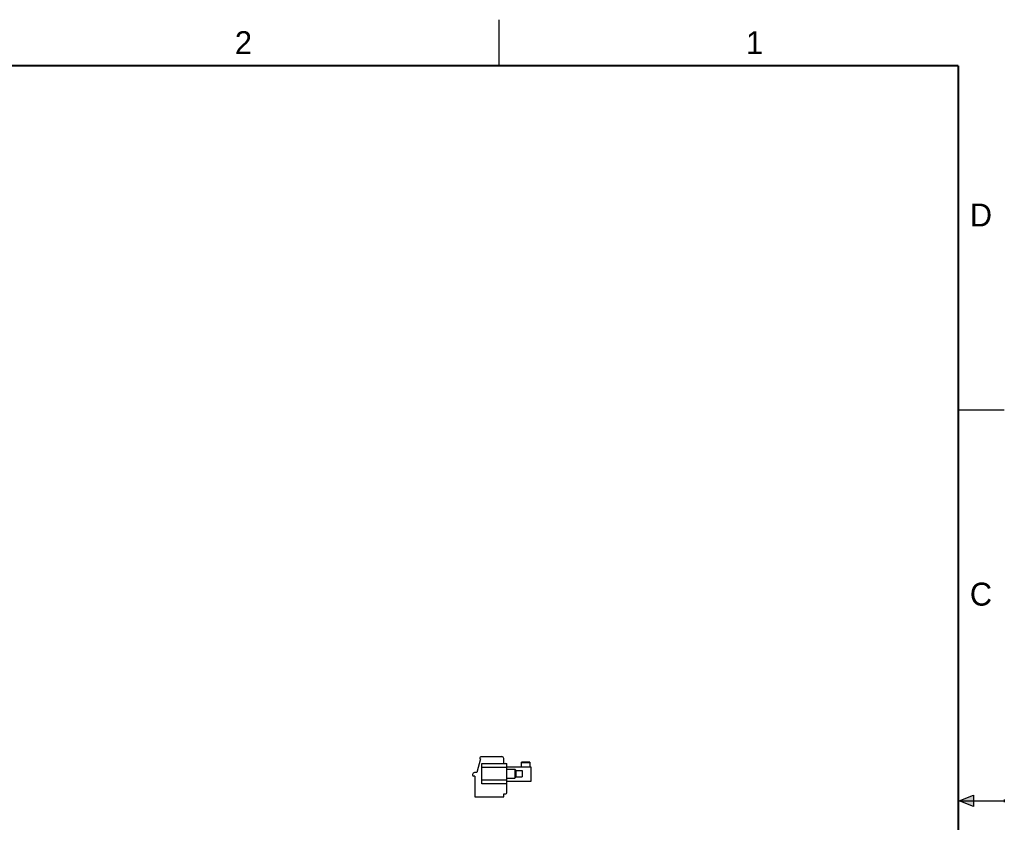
# Model space of a CAD drawing. Header units: inches. Extents: x 0 to 22, y 0 to 17.
# Tile 12 of 12: x 11.3 to 22, y 8.3 to 17. Entities that reach past the tile are written whole.
import ezdxf

# ---------------------------------------------------------------- set-up
doc = ezdxf.new("R2010")
doc.units = ezdxf.units.IN
doc.header["$LTSCALE"] = 1.21
doc.header["$MEASUREMENT"] = 0
doc.layers.get('0').update_dxf_attribs({"linetype": 'CONTINUOUS'})
doc.styles.get("Standard").update_dxf_attribs({"font": 'txt', "width": 0.8})

msp = doc.modelspace()

# ---------------------------------------------------------------- hatches: boundary and pattern name
at = {"linetype": 'CONTINUOUS'}
msp.add_hatch(color=2, dxfattribs=at).paths.add_polyline_path([(21.666, 8.562), (21.666, 8.438), (21.51, 8.5)])

# ---------------------------------------------------------------- linework, layer by layer
at = {"color": 2, "linetype": 'CONTINUOUS'}
for p, q in [((16.5, 16.5), (16.5, 17)), ((22, 12.75), (21.5, 12.75)), ((21.51, 8.5), (21.666, 8.562)), ((21.51, 8.5), (22, 8.5)), ((21.666, 8.438), (21.51, 8.5)), ((21.666, 8.562), (21.666, 8.438)), ((22, 8.515), (22, 8.485))]:
    msp.add_line(p, q, dxfattribs=at)
at = {"color": 7, "linetype": 'CONTINUOUS'}
for p, q in [((16.299, 8.958), (16.259, 8.808)), ((16.291, 8.969), (16.291, 8.958)), ((16.291, 8.958), (16.299, 8.958)), ((16.531, 8.981), (16.303, 8.981)), ((16.314, 8.686), (16.314, 8.906)), ((16.314, 8.906), (16.586, 8.906)), ((16.551, 8.906), (16.551, 8.962)), ((16.586, 8.588), (16.586, 8.906)), ((16.836, 8.922), (16.744, 8.922)), ((16.744, 8.871), (16.744, 8.922)), ((16.744, 8.918), (16.836, 8.918)), ((16.836, 8.922), (16.836, 8.871)), ((16.212, 8.788), (16.212, 8.781)), ((16.259, 8.808), (16.232, 8.808)), ((16.314, 8.867), (16.586, 8.867)), ((16.586, 8.871), (16.846, 8.871)), ((16.586, 8.845), (16.671, 8.845)), ((16.671, 8.845), (16.671, 8.747)), ((16.685, 8.831), (16.671, 8.845)), ((16.685, 8.831), (16.751, 8.831)), ((16.685, 8.762), (16.685, 8.831)), ((16.751, 8.831), (16.751, 8.762)), ((16.846, 8.871), (16.846, 8.71)), ((16.236, 8.769), (16.224, 8.769)), ((16.236, 8.769), (16.236, 8.544)), ((16.586, 8.725), (16.314, 8.725)), ((16.586, 8.686), (16.314, 8.686)), ((16.586, 8.747), (16.671, 8.747)), ((16.846, 8.71), (16.586, 8.71)), ((16.685, 8.762), (16.671, 8.747)), ((16.685, 8.762), (16.751, 8.762)), ((16.551, 8.576), (16.574, 8.576)), ((16.551, 8.544), (16.551, 8.576)), ((16.236, 8.544), (16.551, 8.544))]:
    msp.add_line(p, q, dxfattribs=at)
at = {"color": 7, "linetype": 'CONTINUOUS', "const_width": 0.02}
for points in [[(21.5, 16.5), (0.5, 16.5)], [(21.5, 0.5), (21.5, 16.5)]]:
    msp.add_lwpolyline(points, dxfattribs=at)
at = {"color": 7, "linetype": 'CONTINUOUS'}
for centre, radius, start, end in [((16.303, 8.969), 0.0118, 90, 180), ((16.531, 8.962), 0.0197, 0, 90), ((16.574, 8.895), 0.0118, 0, 90), ((16.232, 8.788), 0.0197, 90, 180), ((16.224, 8.781), 0.0118, 180, 270), ((16.574, 8.588), 0.0118, 270, 360)]:
    msp.add_arc(centre, radius, start, end, dxfattribs=at)

# ---------------------------------------------------------------- texts
at = {"color": 2, "linetype": 'CONTINUOUS'}
for s, p in [('2', (13.625, 16.625)), ('1', (19.188, 16.625)), ('D', (21.625, 14.75)), ('C', (21.625, 10.625))]:
    msp.add_text(s, height=0.25, dxfattribs=at).set_placement(p)

doc.saveas('drawing.dxf')
